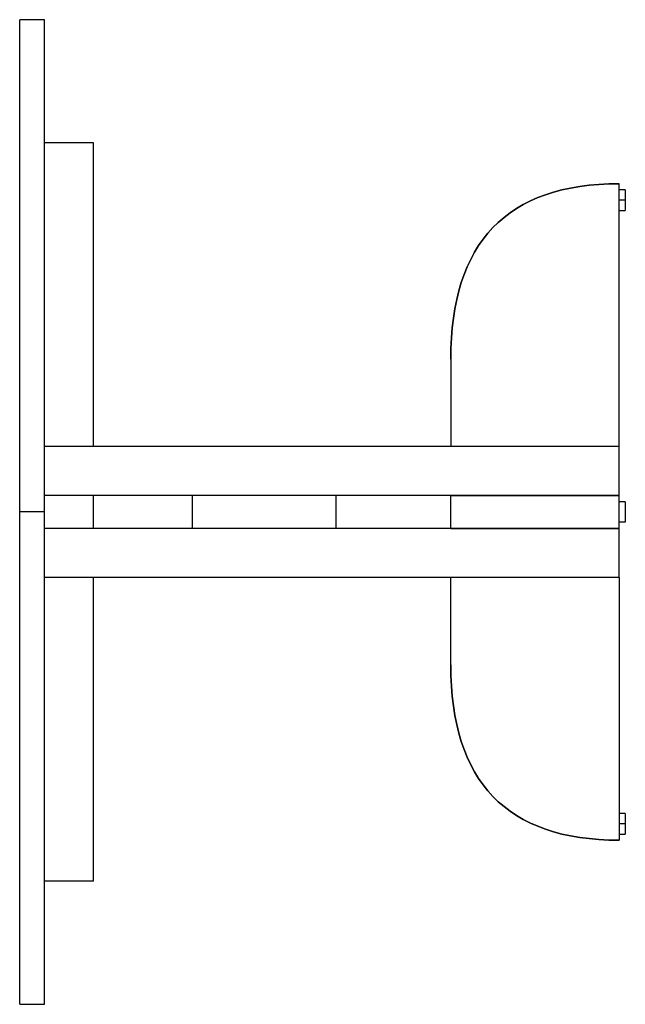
# Paper-space layout '_Right' of a CAD drawing. Header units: millimetres. Extents: x -730 to 8, y -2264 to -1064.
import ezdxf

# ---------------------------------------------------------------- set-up
doc = ezdxf.new("R2010")
doc.units = ezdxf.units.MM

psp = doc.layouts.new('_Right')

# ---------------------------------------------------------------- linework, layer by layer
at = {"color": 7, "linetype": 'Continuous', "lineweight": 25}
for p, q in [((-700, -1064.1), (-730, -1064.1)), ((-640, -1214.1), (-700, -1214.1)), ((-640, -1584.1), (-640, -1214.1)), ((0, -1584.1), (0, -1264.1)), ((7.5, -1271.6), (0, -1271.6)), ((7.5, -1284.1), (0, -1284.1)), ((0, -1296.6), (7.5, -1296.6)), ((-205, -1477.9), (-205, -1584.1)), ((0, -1584.1), (-700, -1584.1)), ((0, -1744.1), (0, -1584.1)), ((-640, -1644.1), (-700, -1644.1)), ((-640, -1684.1), (-640, -1644.1)), ((-205.2, -1644.1), (-640, -1644.1)), ((-520, -1644.1), (-520, -1684.1)), ((-345, -1644.1), (-345, -1684.1)), ((-205, -1684.1), (-205, -1644.1)), ((7.5, -1651.6), (0, -1651.6)), ((-700, -1664.1), (-730, -1664.1)), ((7.5, -1676.6), (0, -1676.6)), ((-640, -1684.1), (-700, -1684.1)), ((-205.2, -1684.1), (-640, -1684.1)), ((0, -1744.1), (-700, -1744.1)), ((-640, -2114.1), (-640, -1744.1)), ((-205, -1850.4), (-205, -1744.1)), ((0, -1744.1), (0, -2064.1)), ((7.5, -2031.6), (0, -2031.6)), ((7.5, -2044.1), (0, -2044.1)), ((0, -2056.6), (7.5, -2056.6)), ((-640, -2114.1), (-700, -2114.1)), ((-730, -2264.1), (-700, -2264.1))]:
    psp.add_line(p, q, dxfattribs=at)
for points, knots in [([(-730, -1664.1), (-730, -1646.4), (-730, -1628.4), (-730, -1592), (-730, -1573.5), (-730, -1536.4), (-730, -1517.7), (-730, -1480.4), (-730, -1461.7), (-730, -1424.8), (-730, -1406.5), (-730, -1370.6), (-730, -1352.9), (-730, -1318.6), (-730, -1302), (-730, -1269.9), (-730, -1254.5), (-730, -1225.2), (-730, -1211.3), (-730, -1185.3), (-730, -1173.1), (-730, -1150.7), (-730, -1140.4), (-730, -1121.9), (-730, -1113.6), (-730, -1098.9), (-730, -1092.6), (-730, -1081.9), (-730, -1077.6), (-730, -1070.7), (-730, -1068.2), (-730, -1064.9), (-730, -1064.1), (-730, -1064.1)], [0, 0, 0, 0, 0.0625, 0.0625, 0.125, 0.125, 0.1875, 0.1875, 0.25, 0.25, 0.3125, 0.3125, 0.375, 0.375, 0.4375, 0.4375, 0.5, 0.5, 0.5625, 0.5625, 0.625, 0.625, 0.6875, 0.6875, 0.75, 0.75, 0.8125, 0.8125, 0.875, 0.875, 0.9375, 0.9375, 1, 1, 1, 1]), ([(-700, -1664.1), (-700, -1646.4), (-700, -1628.4), (-700, -1592), (-700, -1573.5), (-700, -1536.4), (-700, -1517.7), (-700, -1480.4), (-700, -1461.7), (-700, -1424.8), (-700, -1406.5), (-700, -1370.6), (-700, -1352.9), (-700, -1318.6), (-700, -1302), (-700, -1269.9), (-700, -1254.5), (-700, -1225.2), (-700, -1211.3), (-700, -1185.3), (-700, -1173.1), (-700, -1150.7), (-700, -1140.4), (-700, -1121.9), (-700, -1113.6), (-700, -1098.9), (-700, -1092.6), (-700, -1081.9), (-700, -1077.6), (-700, -1070.7), (-700, -1068.2), (-700, -1064.9), (-700, -1064.1), (-700, -1064.1)], [0, 0, 0, 0, 0.0625, 0.0625, 0.125, 0.125, 0.1875, 0.1875, 0.25, 0.25, 0.3125, 0.3125, 0.375, 0.375, 0.4375, 0.4375, 0.5, 0.5, 0.5625, 0.5625, 0.625, 0.625, 0.6875, 0.6875, 0.75, 0.75, 0.8125, 0.8125, 0.875, 0.875, 0.9375, 0.9375, 1, 1, 1, 1]), ([(7.5, -1271.6), (7.5, -1271.6), (7.5, -1271.7), (7.5, -1272), (7.5, -1272.2), (7.5, -1272.8), (7.5, -1273.2), (7.5, -1274.1), (7.5, -1274.7), (7.5, -1275.9), (7.5, -1276.6), (7.5, -1278), (7.5, -1278.7), (7.5, -1280.3), (7.5, -1281.1), (7.5, -1282.6), (7.5, -1283.4), (7.5, -1284.1)], [0, 0, 0, 0, 0.125, 0.125, 0.25, 0.25, 0.375, 0.375, 0.5, 0.5, 0.625, 0.625, 0.75, 0.75, 0.875, 0.875, 1, 1, 1, 1]), ([(7.5, -1284.1), (7.5, -1284.9), (7.5, -1285.6), (7.5, -1287.2), (7.5, -1288), (7.5, -1289.5), (7.5, -1290.2), (7.5, -1291.7), (7.5, -1292.3), (7.5, -1293.6), (7.5, -1294.1), (7.5, -1295), (7.5, -1295.4), (7.5, -1296), (7.5, -1296.3), (7.5, -1296.6), (7.5, -1296.6), (7.5, -1296.6)], [0, 0, 0, 0, 0.125, 0.125, 0.25, 0.25, 0.375, 0.375, 0.5, 0.5, 0.625, 0.625, 0.75, 0.75, 0.875, 0.875, 1, 1, 1, 1]), ([(7.5, -1651.6), (7.5, -1651.6), (7.5, -1651.7), (7.5, -1652), (7.5, -1652.2), (7.5, -1652.8), (7.5, -1653.2), (7.5, -1654.1), (7.5, -1654.7), (7.5, -1655.9), (7.5, -1656.6), (7.5, -1658), (7.5, -1658.7), (7.5, -1660.3), (7.5, -1661.1), (7.5, -1662.6), (7.5, -1663.4), (7.5, -1664.9), (7.5, -1665.6), (7.5, -1667.2), (7.5, -1668), (7.5, -1669.5), (7.5, -1670.2), (7.5, -1671.7), (7.5, -1672.3), (7.5, -1673.6), (7.5, -1674.1), (7.5, -1675), (7.5, -1675.4), (7.5, -1676), (7.5, -1676.3), (7.5, -1676.6), (7.5, -1676.6), (7.5, -1676.6)], [0, 0, 0, 0, 0.0625, 0.0625, 0.125, 0.125, 0.1875, 0.1875, 0.25, 0.25, 0.3125, 0.3125, 0.375, 0.375, 0.4375, 0.4375, 0.5, 0.5, 0.5625, 0.5625, 0.625, 0.625, 0.6875, 0.6875, 0.75, 0.75, 0.8125, 0.8125, 0.875, 0.875, 0.9375, 0.9375, 1, 1, 1, 1]), ([(-730, -2264.1), (-730, -2264.1), (-730, -2263.3), (-730, -2260), (-730, -2257.5), (-730, -2250.7), (-730, -2246.3), (-730, -2235.6), (-730, -2229.3), (-730, -2214.7), (-730, -2206.4), (-730, -2187.8), (-730, -2177.5), (-730, -2155.1), (-730, -2143), (-730, -2116.9), (-730, -2103), (-730, -2073.7), (-730, -2058.3), (-730, -2026.3), (-730, -2009.6), (-730, -1975.3), (-730, -1957.7), (-730, -1921.7), (-730, -1903.4), (-730, -1866.5), (-730, -1847.9), (-730, -1810.6), (-730, -1791.9), (-730, -1754.7), (-730, -1736.3), (-730, -1699.8), (-730, -1681.8), (-730, -1664.1)], [0, 0, 0, 0, 0.0625, 0.0625, 0.125, 0.125, 0.1875, 0.1875, 0.25, 0.25, 0.3125, 0.3125, 0.375, 0.375, 0.4375, 0.4375, 0.5, 0.5, 0.5625, 0.5625, 0.625, 0.625, 0.6875, 0.6875, 0.75, 0.75, 0.8125, 0.8125, 0.875, 0.875, 0.9375, 0.9375, 1, 1, 1, 1]), ([(-700, -2264.1), (-700, -2264.1), (-700, -2263.3), (-700, -2260), (-700, -2257.5), (-700, -2250.7), (-700, -2246.3), (-700, -2235.6), (-700, -2229.3), (-700, -2214.7), (-700, -2206.4), (-700, -2187.8), (-700, -2177.5), (-700, -2155.1), (-700, -2143), (-700, -2116.9), (-700, -2103), (-700, -2073.7), (-700, -2058.3), (-700, -2026.3), (-700, -2009.6), (-700, -1975.3), (-700, -1957.7), (-700, -1921.7), (-700, -1903.4), (-700, -1866.5), (-700, -1847.9), (-700, -1810.6), (-700, -1791.9), (-700, -1754.7), (-700, -1736.3), (-700, -1699.8), (-700, -1681.8), (-700, -1664.1)], [0, 0, 0, 0, 0.0625, 0.0625, 0.125, 0.125, 0.1875, 0.1875, 0.25, 0.25, 0.3125, 0.3125, 0.375, 0.375, 0.4375, 0.4375, 0.5, 0.5, 0.5625, 0.5625, 0.625, 0.625, 0.6875, 0.6875, 0.75, 0.75, 0.8125, 0.8125, 0.875, 0.875, 0.9375, 0.9375, 1, 1, 1, 1]), ([(7.5, -2031.6), (7.5, -2031.6), (7.5, -2031.7), (7.5, -2032), (7.5, -2032.2), (7.5, -2032.8), (7.5, -2033.2), (7.5, -2034.1), (7.5, -2034.7), (7.5, -2035.9), (7.5, -2036.6), (7.5, -2038), (7.5, -2038.7), (7.5, -2040.3), (7.5, -2041.1), (7.5, -2042.6), (7.5, -2043.4), (7.5, -2044.1)], [0, 0, 0, 0, 0.125, 0.125, 0.25, 0.25, 0.375, 0.375, 0.5, 0.5, 0.625, 0.625, 0.75, 0.75, 0.875, 0.875, 1, 1, 1, 1]), ([(7.5, -2044.1), (7.5, -2044.9), (7.5, -2045.6), (7.5, -2047.2), (7.5, -2048), (7.5, -2049.5), (7.5, -2050.2), (7.5, -2051.7), (7.5, -2052.3), (7.5, -2053.6), (7.5, -2054.1), (7.5, -2055), (7.5, -2055.4), (7.5, -2056), (7.5, -2056.3), (7.5, -2056.6), (7.5, -2056.6), (7.5, -2056.6)], [0, 0, 0, 0, 0.125, 0.125, 0.25, 0.25, 0.375, 0.375, 0.5, 0.5, 0.625, 0.625, 0.75, 0.75, 0.875, 0.875, 1, 1, 1, 1])]:
    psp.add_open_spline(points, degree=3, knots=knots, dxfattribs=at)
for points in [[(0, -1264.1), (-136.7, -1264.1), (-205, -1335.4), (-205, -1477.9)], [(-205, -1477.9), (-205, -1335.4), (-136.7, -1264.1), (0, -1264.1)], [(-205, -1644.1), (-205, -1644.1), (-136.7, -1644.1), (0, -1644.1)], [(0, -1644.1), (-136.7, -1644.1), (-205, -1644.1), (-205, -1644.1)], [(-205, -1644.1), (-205, -1644.1), (-136.7, -1644.1), (0, -1644.1)], [(-205, -1684.1), (-205, -1684.1), (-136.7, -1684.1), (0, -1684.1)], [(0, -1684.1), (-136.7, -1684.1), (-205, -1684.1), (-205, -1684.1)], [(-205, -1684.1), (-205, -1684.1), (-136.7, -1684.1), (0, -1684.1)], [(-205, -1850.4), (-205, -1992.9), (-136.7, -2064.1), (0, -2064.1)], [(0, -2064.1), (-136.7, -2064.1), (-205, -1992.9), (-205, -1850.4)]]:
    psp.add_open_spline(points, degree=3, dxfattribs=at)

doc.saveas('drawing.dxf')
